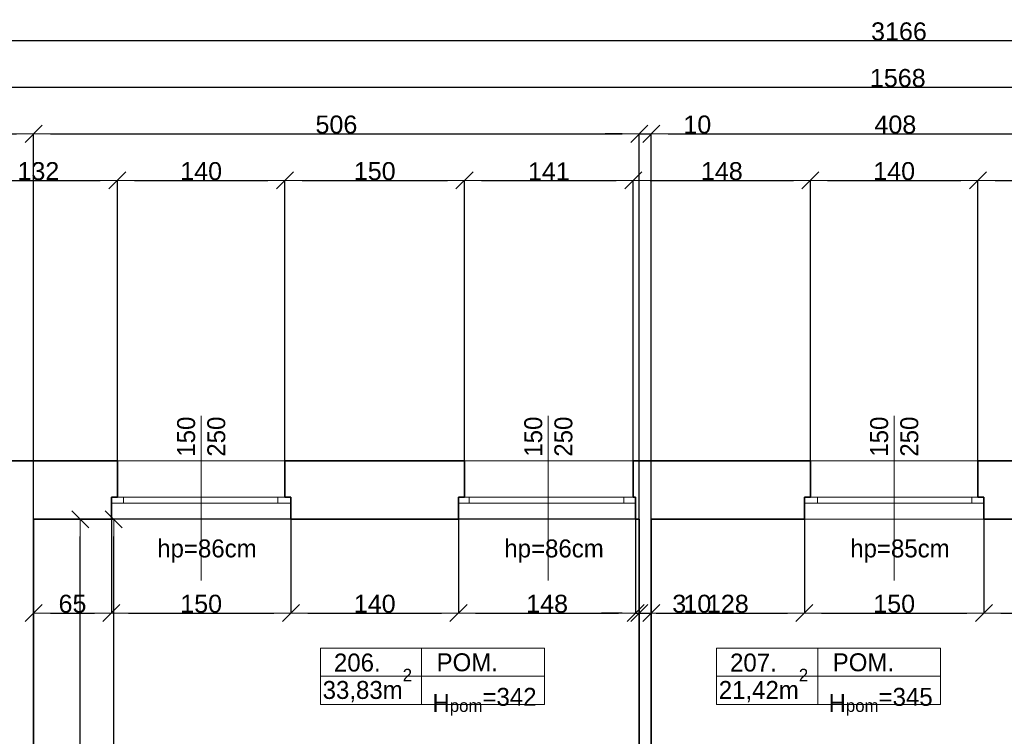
# Model space of a CAD drawing. Header units: metres. Extents: x 7506757 to 756746378, y 5735207 to 582114514.
# Tile 190 of 256: x 7535107 to 7543334, y 5904683 to 5910670. Entities that reach past the tile are written whole.
import ezdxf

# ---------------------------------------------------------------- set-up
doc = ezdxf.new("R2010")
doc.units = ezdxf.units.M
doc.header["$MEASUREMENT"] = 0
doc.header["$PDMODE"] = 2
doc.layers.get('0').update_dxf_attribs({"color": 250, "linetype": 'CONTINUOUS', "lineweight": 100, "plot": 0})
doc.layers.get('Defpoints').update_dxf_attribs({"linetype": 'CONTINUOUS'})
for name, color, linetype, lineweight in [('2D - Ogolne46', 7, 'CONTINUOUS', 18), ('M_OCIANA6', 5, 'CONTINUOUS', 35), ('M_OPISY141', 7, 'CONTINUOUS', 0), ('m_umeblowanie1', 7, 'CONTINUOUS', 13), ('opis1', 7, 'CONTINUOUS', 13)]:
    doc.layers.add(name, color=color, linetype=linetype, lineweight=lineweight)
doc.layers.add('PWYMIAR', color=7, linetype='CONTINUOUS')
doc.styles.add('GENERATED_STYLE_1', font='arial.ttf')
doc.styles.add('GENERATED_STYLE_2', font='txt')
doc.dimstyles.new('GENERATED_STYLE__2', dxfattribs={"dimtxt": 150, "dimasz": 142.5, "dimexe": 0.18, "dimexo": 0, "dimgap": 0.09, "dimtad": 1, "dimtih": 1, "dimtoh": 1, "dimdec": 0, "dimlfac": 0.1, "dimzin": 0, "dimdsep": 46, "dimtxsty": 'GENERATED_STYLE_1', "dimblk": 'ARROWHEAD_6', "dimblk1": 'ARROWHEAD_6', "dimblk2": 'ARROWHEAD_6', "dimcen": 0.09, "dimclrd": 251, "dimclre": 251, "dimclrt": 7, "dimazin": 0, "dimtfac": 1, "dimtdec": 4, "dimtmove": 0, "dimatfit": 3, "dimfxl": 0, "dimtolj": 1, "dimtzin": 0, "dimarcsym": 0})
doc.dimstyles.new('GENERATED_STYLE__3', dxfattribs={"dimtxt": 150, "dimasz": 142.5, "dimexe": 0.18, "dimexo": 0, "dimgap": 0.09, "dimtad": 1, "dimdec": 0, "dimlfac": 0.1, "dimzin": 0, "dimdsep": 46, "dimtxsty": 'GENERATED_STYLE_1', "dimblk": 'ARROWHEAD_6', "dimblk1": 'ARROWHEAD_6', "dimblk2": 'ARROWHEAD_6', "dimcen": 0.09, "dimclrd": 251, "dimclre": 251, "dimclrt": 7, "dimazin": 0, "dimtfac": 1, "dimtdec": 4, "dimtmove": 2, "dimatfit": 3, "dimfxl": 0, "dimtolj": 1, "dimtzin": 0, "dimarcsym": 0})

# ---------------------------------------------------------------- blocks, each defined once
blk = doc.blocks.new('ARROWHEAD_6')
at = {"color": 0, "linetype": 'Continuous', "lineweight": 0}
for p, q in [((0, 0), (-1, 0)), ((-0.5, -0.5), (0.5, 0.5))]:
    blk.add_line(p, q, dxfattribs=at)
blk = doc.blocks.new('*D5154')
at = {"layer": 'Defpoints', "color": 0, "linetype": 'Continuous', "transparency": 16777216}
for p in [(7535613.7, 5906495.6), (7540283.4, 5906495.6), (7538683.4, 5901245.6)]:
    blk.add_point(p, dxfattribs=at)
at = {"layer": 'PWYMIAR', "color": 251, "linetype": 'Continuous', "lineweight": -2, "transparency": 16777216}
for p, q in [((7540283.4, 5906495.6), (7535613.5, 5906495.6)), ((7535613.7, 5901388.1), (7535613.7, 5906353.1)), ((7538683.4, 5901245.6), (7535613.5, 5901245.6))]:
    blk.add_line(p, q, dxfattribs=at)
at = {"layer": 'PWYMIAR', "color": 251, "linetype": 'Continuous', "lineweight": -2, "transparency": 16777216, "xscale": 142.5, "yscale": 142.5, "zscale": 142.5}
for p, rotation in [((7535613.7, 5906495.6), 90), ((7535613.7, 5901245.6), 270)]:
    blk.add_blockref('ARROWHEAD_6', p, dxfattribs=dict(at, rotation=rotation))
at = {"layer": 'PWYMIAR', "color": 7, "linetype": 'Continuous', "lineweight": 13, "transparency": 16777216, "insert": (7535537, 5903870.6), "char_height": 150, "attachment_point": 5, "rotation": 90, "style": 'GENERATED_STYLE_1'}
blk.add_mtext('\\A1;525', dxfattribs=at)
blk = doc.blocks.new('*D5155')
at = {"layer": 'Defpoints', "color": 0, "linetype": 'Continuous', "transparency": 16777216}
for p in [(7535223.4, 5906495.6), (7535892.5, 5906495.6), (7535223.4, 5899145.6)]:
    blk.add_point(p, dxfattribs=at)
at = {"layer": 'PWYMIAR', "color": 251, "linetype": 'Continuous', "lineweight": -2, "transparency": 16777216}
for p, q in [((7535223.4, 5906495.6), (7535892.7, 5906495.6)), ((7535892.5, 5899288.1), (7535892.5, 5906353.1)), ((7535223.4, 5899145.6), (7535892.7, 5899145.6))]:
    blk.add_line(p, q, dxfattribs=at)
at = {"layer": 'PWYMIAR', "color": 251, "linetype": 'Continuous', "lineweight": -2, "transparency": 16777216, "xscale": 142.5, "yscale": 142.5, "zscale": 142.5}
for p, rotation in [((7535892.5, 5906495.6), 90), ((7535892.5, 5899145.6), 270)]:
    blk.add_blockref('ARROWHEAD_6', p, dxfattribs=dict(at, rotation=rotation))
at = {"layer": 'PWYMIAR', "color": 7, "linetype": 'Continuous', "lineweight": 13, "transparency": 16777216, "insert": (7535815.7, 5902820.6), "char_height": 150, "attachment_point": 5, "rotation": 90, "style": 'GENERATED_STYLE_1'}
blk.add_mtext('\\A1;735', dxfattribs=at)
blk = doc.blocks.new('*D5156')
at = {"layer": 'Defpoints', "color": 0, "linetype": 'Continuous', "transparency": 16777216}
for p in [(7535223.4, 5906495.6), (7535873.4, 5906495.6), (7535873.4, 5905712.9)]:
    blk.add_point(p, dxfattribs=at)
at = {"layer": 'PWYMIAR', "color": 251, "linetype": 'Continuous', "lineweight": -2, "transparency": 16777216}
for p, q in [((7535223.4, 5906495.6), (7535223.4, 5905712.8)), ((7535873.4, 5906495.6), (7535873.4, 5905712.8)), ((7535365.9, 5905712.9), (7535730.9, 5905712.9))]:
    blk.add_line(p, q, dxfattribs=at)
at = {"layer": 'PWYMIAR', "color": 251, "linetype": 'Continuous', "lineweight": -2, "transparency": 16777216, "xscale": 142.5, "yscale": 142.5, "zscale": 142.5, "rotation": 180}
blk.add_blockref('ARROWHEAD_6', (7535223.4, 5905712.9), dxfattribs=at)
at = {"layer": 'PWYMIAR', "color": 251, "linetype": 'Continuous', "lineweight": -2, "transparency": 16777216, "xscale": 142.5, "yscale": 142.5, "zscale": 142.5}
blk.add_blockref('ARROWHEAD_6', (7535873.4, 5905712.9), dxfattribs=at)
at = {"layer": 'PWYMIAR', "color": 7, "linetype": 'Continuous', "lineweight": 13, "transparency": 16777216, "insert": (7535548.4, 5905789.6), "char_height": 150, "attachment_point": 5, "style": 'GENERATED_STYLE_1'}
blk.add_mtext('\\A1;65', dxfattribs=at)
blk = doc.blocks.new('*D5157')
at = {"layer": 'Defpoints', "color": 0, "linetype": 'Continuous', "transparency": 16777216}
for p in [(7535873.4, 5906495.6), (7537373.4, 5906495.6), (7537373.4, 5905712.9)]:
    blk.add_point(p, dxfattribs=at)
at = {"layer": 'PWYMIAR', "color": 251, "linetype": 'Continuous', "lineweight": -2, "transparency": 16777216}
for p, q in [((7535873.4, 5906495.6), (7535873.4, 5905712.8)), ((7537373.4, 5906495.6), (7537373.4, 5905712.8)), ((7536015.9, 5905712.9), (7537230.9, 5905712.9))]:
    blk.add_line(p, q, dxfattribs=at)
at = {"layer": 'PWYMIAR', "color": 251, "linetype": 'Continuous', "lineweight": -2, "transparency": 16777216, "xscale": 142.5, "yscale": 142.5, "zscale": 142.5, "rotation": 180}
blk.add_blockref('ARROWHEAD_6', (7535873.4, 5905712.9), dxfattribs=at)
at = {"layer": 'PWYMIAR', "color": 251, "linetype": 'Continuous', "lineweight": -2, "transparency": 16777216, "xscale": 142.5, "yscale": 142.5, "zscale": 142.5}
blk.add_blockref('ARROWHEAD_6', (7537373.4, 5905712.9), dxfattribs=at)
at = {"layer": 'PWYMIAR', "color": 7, "linetype": 'Continuous', "lineweight": 13, "transparency": 16777216, "insert": (7536623.4, 5905789.6), "char_height": 150, "attachment_point": 5, "style": 'GENERATED_STYLE_1'}
blk.add_mtext('\\A1;150', dxfattribs=at)
blk = doc.blocks.new('*D5158')
at = {"layer": 'Defpoints', "color": 0, "linetype": 'Continuous', "transparency": 16777216}
for p in [(7537373.4, 5906495.6), (7538773.4, 5906495.6), (7538773.4, 5905712.9)]:
    blk.add_point(p, dxfattribs=at)
at = {"layer": 'PWYMIAR', "color": 251, "linetype": 'Continuous', "lineweight": -2, "transparency": 16777216}
for p, q in [((7537373.4, 5906495.6), (7537373.4, 5905712.8)), ((7538773.4, 5906495.6), (7538773.4, 5905712.8)), ((7537515.9, 5905712.9), (7538630.9, 5905712.9))]:
    blk.add_line(p, q, dxfattribs=at)
at = {"layer": 'PWYMIAR', "color": 251, "linetype": 'Continuous', "lineweight": -2, "transparency": 16777216, "xscale": 142.5, "yscale": 142.5, "zscale": 142.5, "rotation": 180}
blk.add_blockref('ARROWHEAD_6', (7537373.4, 5905712.9), dxfattribs=at)
at = {"layer": 'PWYMIAR', "color": 251, "linetype": 'Continuous', "lineweight": -2, "transparency": 16777216, "xscale": 142.5, "yscale": 142.5, "zscale": 142.5}
blk.add_blockref('ARROWHEAD_6', (7538773.4, 5905712.9), dxfattribs=at)
at = {"layer": 'PWYMIAR', "color": 7, "linetype": 'Continuous', "lineweight": 13, "transparency": 16777216, "insert": (7538073.4, 5905789.6), "char_height": 150, "attachment_point": 5, "style": 'GENERATED_STYLE_1'}
blk.add_mtext('\\A1;140', dxfattribs=at)
blk = doc.blocks.new('*D5159')
at = {"layer": 'Defpoints', "color": 0, "linetype": 'Continuous', "transparency": 16777216}
for p in [(7538773.4, 5906495.6), (7540253.4, 5906495.6), (7540253.4, 5905712.9)]:
    blk.add_point(p, dxfattribs=at)
at = {"layer": 'PWYMIAR', "color": 251, "linetype": 'Continuous', "lineweight": -2, "transparency": 16777216}
for p, q in [((7538773.4, 5906495.6), (7538773.4, 5905712.8)), ((7540253.4, 5906495.6), (7540253.4, 5905712.8)), ((7538915.9, 5905712.9), (7540110.9, 5905712.9))]:
    blk.add_line(p, q, dxfattribs=at)
at = {"layer": 'PWYMIAR', "color": 251, "linetype": 'Continuous', "lineweight": -2, "transparency": 16777216, "xscale": 142.5, "yscale": 142.5, "zscale": 142.5, "rotation": 180}
blk.add_blockref('ARROWHEAD_6', (7538773.4, 5905712.9), dxfattribs=at)
at = {"layer": 'PWYMIAR', "color": 251, "linetype": 'Continuous', "lineweight": -2, "transparency": 16777216, "xscale": 142.5, "yscale": 142.5, "zscale": 142.5}
blk.add_blockref('ARROWHEAD_6', (7540253.4, 5905712.9), dxfattribs=at)
at = {"layer": 'PWYMIAR', "color": 7, "linetype": 'Continuous', "lineweight": 13, "transparency": 16777216, "insert": (7539513.4, 5905789.6), "char_height": 150, "attachment_point": 5, "style": 'GENERATED_STYLE_1'}
blk.add_mtext('\\A1;148', dxfattribs=at)
blk = doc.blocks.new('*D5160')
at = {"layer": 'Defpoints', "color": 0, "linetype": 'Continuous', "transparency": 16777216}
for p in [(7540253.4, 5906495.6), (7540283.4, 5906495.6), (7540283.4, 5905712.9)]:
    blk.add_point(p, dxfattribs=at)
at = {"layer": 'PWYMIAR', "color": 251, "linetype": 'Continuous', "lineweight": -2, "transparency": 16777216}
for p, q in [((7540253.4, 5906495.6), (7540253.4, 5905712.8)), ((7540283.4, 5906495.6), (7540283.4, 5905712.8)), ((7540110.9, 5905712.9), (7539968.4, 5905712.9)), ((7540253.4, 5905712.9), (7540283.4, 5905712.9)), ((7540425.9, 5905712.9), (7540666.8, 5905712.9))]:
    blk.add_line(p, q, dxfattribs=at)
at = {"layer": 'PWYMIAR', "color": 251, "linetype": 'Continuous', "lineweight": -2, "transparency": 16777216, "xscale": 142.5, "yscale": 142.5, "zscale": 142.5}
blk.add_blockref('ARROWHEAD_6', (7540253.4, 5905712.9), dxfattribs=at)
at = {"layer": 'PWYMIAR', "color": 251, "linetype": 'Continuous', "lineweight": -2, "transparency": 16777216, "xscale": 142.5, "yscale": 142.5, "zscale": 142.5, "rotation": 180}
blk.add_blockref('ARROWHEAD_6', (7540283.4, 5905712.9), dxfattribs=at)
at = {"layer": 'PWYMIAR', "color": 7, "linetype": 'Continuous', "lineweight": 13, "transparency": 16777216, "insert": (7540617.6, 5905789.7), "char_height": 150, "attachment_point": 5, "style": 'GENERATED_STYLE_1'}
blk.add_mtext('\\A1;3', dxfattribs=at)
blk = doc.blocks.new('*D5161')
at = {"layer": 'Defpoints', "color": 0, "linetype": 'Continuous', "transparency": 16777216}
for p in [(7540283.4, 5906495.6), (7540383.4, 5906495.6), (7540383.4, 5905712.9)]:
    blk.add_point(p, dxfattribs=at)
at = {"layer": 'PWYMIAR', "color": 251, "linetype": 'Continuous', "lineweight": -2, "transparency": 16777216}
for p, q in [((7540283.4, 5906495.6), (7540283.4, 5905712.8)), ((7540383.4, 5906495.6), (7540383.4, 5905712.8)), ((7540140.9, 5905712.9), (7539998.4, 5905712.9)), ((7540283.4, 5905712.9), (7540383.4, 5905712.9)), ((7540525.9, 5905712.9), (7540868.8, 5905712.9))]:
    blk.add_line(p, q, dxfattribs=at)
at = {"layer": 'PWYMIAR', "color": 251, "linetype": 'Continuous', "lineweight": -2, "transparency": 16777216, "xscale": 142.5, "yscale": 142.5, "zscale": 142.5}
blk.add_blockref('ARROWHEAD_6', (7540283.4, 5905712.9), dxfattribs=at)
at = {"layer": 'PWYMIAR', "color": 251, "linetype": 'Continuous', "lineweight": -2, "transparency": 16777216, "xscale": 142.5, "yscale": 142.5, "zscale": 142.5, "rotation": 180}
blk.add_blockref('ARROWHEAD_6', (7540383.4, 5905712.9), dxfattribs=at)
at = {"layer": 'PWYMIAR', "color": 7, "linetype": 'Continuous', "lineweight": 13, "transparency": 16777216, "insert": (7540768.6, 5905789.6), "char_height": 150, "attachment_point": 5, "style": 'GENERATED_STYLE_1'}
blk.add_mtext('\\A1;10', dxfattribs=at)
blk = doc.blocks.new('*D5162')
at = {"layer": 'Defpoints', "color": 0, "linetype": 'Continuous', "transparency": 16777216}
for p in [(7540383.4, 5906495.6), (7541663.4, 5906495.6), (7541663.4, 5905712.9)]:
    blk.add_point(p, dxfattribs=at)
at = {"layer": 'PWYMIAR', "color": 251, "linetype": 'Continuous', "lineweight": -2, "transparency": 16777216}
for p, q in [((7540383.4, 5906495.6), (7540383.4, 5905712.8)), ((7541663.4, 5906495.6), (7541663.4, 5905712.8)), ((7540525.9, 5905712.9), (7541520.9, 5905712.9))]:
    blk.add_line(p, q, dxfattribs=at)
at = {"layer": 'PWYMIAR', "color": 251, "linetype": 'Continuous', "lineweight": -2, "transparency": 16777216, "xscale": 142.5, "yscale": 142.5, "zscale": 142.5, "rotation": 180}
blk.add_blockref('ARROWHEAD_6', (7540383.4, 5905712.9), dxfattribs=at)
at = {"layer": 'PWYMIAR', "color": 251, "linetype": 'Continuous', "lineweight": -2, "transparency": 16777216, "xscale": 142.5, "yscale": 142.5, "zscale": 142.5}
blk.add_blockref('ARROWHEAD_6', (7541663.4, 5905712.9), dxfattribs=at)
at = {"layer": 'PWYMIAR', "color": 7, "linetype": 'Continuous', "lineweight": 13, "transparency": 16777216, "insert": (7541023.4, 5905789.6), "char_height": 150, "attachment_point": 5, "style": 'GENERATED_STYLE_1'}
blk.add_mtext('\\A1;128', dxfattribs=at)
blk = doc.blocks.new('*D5163')
at = {"layer": 'Defpoints', "color": 0, "linetype": 'Continuous', "transparency": 16777216}
for p in [(7541663.4, 5906495.6), (7543163.4, 5906495.6), (7543163.4, 5905712.9)]:
    blk.add_point(p, dxfattribs=at)
at = {"layer": 'PWYMIAR', "color": 251, "linetype": 'Continuous', "lineweight": -2, "transparency": 16777216}
for p, q in [((7541663.4, 5906495.6), (7541663.4, 5905712.8)), ((7543163.4, 5906495.6), (7543163.4, 5905712.8)), ((7541805.9, 5905712.9), (7543020.9, 5905712.9))]:
    blk.add_line(p, q, dxfattribs=at)
at = {"layer": 'PWYMIAR', "color": 251, "linetype": 'Continuous', "lineweight": -2, "transparency": 16777216, "xscale": 142.5, "yscale": 142.5, "zscale": 142.5, "rotation": 180}
blk.add_blockref('ARROWHEAD_6', (7541663.4, 5905712.9), dxfattribs=at)
at = {"layer": 'PWYMIAR', "color": 251, "linetype": 'Continuous', "lineweight": -2, "transparency": 16777216, "xscale": 142.5, "yscale": 142.5, "zscale": 142.5}
blk.add_blockref('ARROWHEAD_6', (7543163.4, 5905712.9), dxfattribs=at)
at = {"layer": 'PWYMIAR', "color": 7, "linetype": 'Continuous', "lineweight": 13, "transparency": 16777216, "insert": (7542413.4, 5905789.6), "char_height": 150, "attachment_point": 5, "style": 'GENERATED_STYLE_1'}
blk.add_mtext('\\A1;150', dxfattribs=at)
blk = doc.blocks.new('*D5164')
at = {"layer": 'Defpoints', "color": 0, "linetype": 'Continuous', "transparency": 16777216}
for p in [(7543163.4, 5906495.6), (7544463.4, 5906495.6), (7544463.4, 5905712.9)]:
    blk.add_point(p, dxfattribs=at)
at = {"layer": 'PWYMIAR', "color": 251, "linetype": 'Continuous', "lineweight": -2, "transparency": 16777216}
for p, q in [((7543163.4, 5906495.6), (7543163.4, 5905712.8)), ((7544463.4, 5906495.6), (7544463.4, 5905712.8)), ((7543305.9, 5905712.9), (7544320.9, 5905712.9))]:
    blk.add_line(p, q, dxfattribs=at)
at = {"layer": 'PWYMIAR', "color": 251, "linetype": 'Continuous', "lineweight": -2, "transparency": 16777216, "xscale": 142.5, "yscale": 142.5, "zscale": 142.5, "rotation": 180}
blk.add_blockref('ARROWHEAD_6', (7543163.4, 5905712.9), dxfattribs=at)
at = {"layer": 'PWYMIAR', "color": 251, "linetype": 'Continuous', "lineweight": -2, "transparency": 16777216, "xscale": 142.5, "yscale": 142.5, "zscale": 142.5}
blk.add_blockref('ARROWHEAD_6', (7544463.4, 5905712.9), dxfattribs=at)
at = {"layer": 'PWYMIAR', "color": 7, "linetype": 'Continuous', "lineweight": 13, "transparency": 16777216, "insert": (7543813.4, 5905789.7), "char_height": 150, "attachment_point": 5, "style": 'GENERATED_STYLE_1'}
blk.add_mtext('\\A1;130', dxfattribs=at)
blk = doc.blocks.new('*D5310')
at = {"layer": 'Defpoints', "color": 0, "linetype": 'Continuous', "transparency": 16777216}
for p in [(7535923.4, 5909327), (7534603.4, 5906985.6), (7535923.4, 5906985.6)]:
    blk.add_point(p, dxfattribs=at)
at = {"layer": 'PWYMIAR', "color": 251, "linetype": 'Continuous', "lineweight": -2, "transparency": 16777216}
for p, q in [((7534603.4, 5906985.6), (7534603.4, 5909327.2)), ((7534745.9, 5909327), (7535780.9, 5909327)), ((7535923.4, 5906985.6), (7535923.4, 5909327.2))]:
    blk.add_line(p, q, dxfattribs=at)
at = {"layer": 'PWYMIAR', "color": 251, "linetype": 'Continuous', "lineweight": -2, "transparency": 16777216, "xscale": 142.5, "yscale": 142.5, "zscale": 142.5, "rotation": 180}
blk.add_blockref('ARROWHEAD_6', (7534603.4, 5909327), dxfattribs=at)
at = {"layer": 'PWYMIAR', "color": 251, "linetype": 'Continuous', "lineweight": -2, "transparency": 16777216, "xscale": 142.5, "yscale": 142.5, "zscale": 142.5}
blk.add_blockref('ARROWHEAD_6', (7535923.4, 5909327), dxfattribs=at)
at = {"layer": 'PWYMIAR', "color": 7, "linetype": 'Continuous', "lineweight": 13, "transparency": 16777216, "insert": (7535263.4, 5909403.7), "char_height": 150, "attachment_point": 5, "style": 'GENERATED_STYLE_1'}
blk.add_mtext('\\A1;132', dxfattribs=at)
blk = doc.blocks.new('*D5311')
at = {"layer": 'Defpoints', "color": 0, "linetype": 'Continuous', "transparency": 16777216}
for p in [(7537323.4, 5909327), (7535923.4, 5906985.6), (7537323.4, 5906985.6)]:
    blk.add_point(p, dxfattribs=at)
at = {"layer": 'PWYMIAR', "color": 251, "linetype": 'Continuous', "lineweight": -2, "transparency": 16777216}
for p, q in [((7535923.4, 5906985.6), (7535923.4, 5909327.2)), ((7536065.9, 5909327), (7537180.9, 5909327)), ((7537323.4, 5906985.6), (7537323.4, 5909327.2))]:
    blk.add_line(p, q, dxfattribs=at)
at = {"layer": 'PWYMIAR', "color": 251, "linetype": 'Continuous', "lineweight": -2, "transparency": 16777216, "xscale": 142.5, "yscale": 142.5, "zscale": 142.5, "rotation": 180}
blk.add_blockref('ARROWHEAD_6', (7535923.4, 5909327), dxfattribs=at)
at = {"layer": 'PWYMIAR', "color": 251, "linetype": 'Continuous', "lineweight": -2, "transparency": 16777216, "xscale": 142.5, "yscale": 142.5, "zscale": 142.5}
blk.add_blockref('ARROWHEAD_6', (7537323.4, 5909327), dxfattribs=at)
at = {"layer": 'PWYMIAR', "color": 7, "linetype": 'Continuous', "lineweight": 13, "transparency": 16777216, "insert": (7536623.4, 5909403.7), "char_height": 150, "attachment_point": 5, "style": 'GENERATED_STYLE_1'}
blk.add_mtext('\\A1;140', dxfattribs=at)
blk = doc.blocks.new('*D5312')
at = {"layer": 'Defpoints', "color": 0, "linetype": 'Continuous', "transparency": 16777216}
for p in [(7538823.4, 5909327), (7537323.4, 5906985.6), (7538823.4, 5906985.6)]:
    blk.add_point(p, dxfattribs=at)
at = {"layer": 'PWYMIAR', "color": 251, "linetype": 'Continuous', "lineweight": -2, "transparency": 16777216}
for p, q in [((7537323.4, 5906985.6), (7537323.4, 5909327.2)), ((7537465.9, 5909327), (7538680.9, 5909327)), ((7538823.4, 5906985.6), (7538823.4, 5909327.2))]:
    blk.add_line(p, q, dxfattribs=at)
at = {"layer": 'PWYMIAR', "color": 251, "linetype": 'Continuous', "lineweight": -2, "transparency": 16777216, "xscale": 142.5, "yscale": 142.5, "zscale": 142.5, "rotation": 180}
blk.add_blockref('ARROWHEAD_6', (7537323.4, 5909327), dxfattribs=at)
at = {"layer": 'PWYMIAR', "color": 251, "linetype": 'Continuous', "lineweight": -2, "transparency": 16777216, "xscale": 142.5, "yscale": 142.5, "zscale": 142.5}
blk.add_blockref('ARROWHEAD_6', (7538823.4, 5909327), dxfattribs=at)
at = {"layer": 'PWYMIAR', "color": 7, "linetype": 'Continuous', "lineweight": 13, "transparency": 16777216, "insert": (7538073.4, 5909403.7), "char_height": 150, "attachment_point": 5, "style": 'GENERATED_STYLE_1'}
blk.add_mtext('\\A1;150', dxfattribs=at)
blk = doc.blocks.new('*D5313')
at = {"layer": 'Defpoints', "color": 0, "linetype": 'Continuous', "transparency": 16777216}
for p in [(7540233.4, 5909327), (7538823.4, 5906985.6), (7540233.4, 5906985.6)]:
    blk.add_point(p, dxfattribs=at)
at = {"layer": 'PWYMIAR', "color": 251, "linetype": 'Continuous', "lineweight": -2, "transparency": 16777216}
for p, q in [((7538823.4, 5906985.6), (7538823.4, 5909327.2)), ((7538965.9, 5909327), (7540090.9, 5909327)), ((7540233.4, 5906985.6), (7540233.4, 5909327.2))]:
    blk.add_line(p, q, dxfattribs=at)
at = {"layer": 'PWYMIAR', "color": 251, "linetype": 'Continuous', "lineweight": -2, "transparency": 16777216, "xscale": 142.5, "yscale": 142.5, "zscale": 142.5, "rotation": 180}
blk.add_blockref('ARROWHEAD_6', (7538823.4, 5909327), dxfattribs=at)
at = {"layer": 'PWYMIAR', "color": 251, "linetype": 'Continuous', "lineweight": -2, "transparency": 16777216, "xscale": 142.5, "yscale": 142.5, "zscale": 142.5}
blk.add_blockref('ARROWHEAD_6', (7540233.4, 5909327), dxfattribs=at)
at = {"layer": 'PWYMIAR', "color": 7, "linetype": 'Continuous', "lineweight": 13, "transparency": 16777216, "insert": (7539528.4, 5909402.4), "char_height": 150, "attachment_point": 5, "style": 'GENERATED_STYLE_1'}
blk.add_mtext('\\A1;141', dxfattribs=at)
blk = doc.blocks.new('*D5314')
at = {"layer": 'Defpoints', "color": 0, "linetype": 'Continuous', "transparency": 16777216}
for p in [(7541713.4, 5909327), (7540233.4, 5906985.6), (7541713.4, 5906985.6)]:
    blk.add_point(p, dxfattribs=at)
at = {"layer": 'PWYMIAR', "color": 251, "linetype": 'Continuous', "lineweight": -2, "transparency": 16777216}
for p, q in [((7540233.4, 5906985.6), (7540233.4, 5909327.2)), ((7540375.9, 5909327), (7541570.9, 5909327)), ((7541713.4, 5906985.6), (7541713.4, 5909327.2))]:
    blk.add_line(p, q, dxfattribs=at)
at = {"layer": 'PWYMIAR', "color": 251, "linetype": 'Continuous', "lineweight": -2, "transparency": 16777216, "xscale": 142.5, "yscale": 142.5, "zscale": 142.5, "rotation": 180}
blk.add_blockref('ARROWHEAD_6', (7540233.4, 5909327), dxfattribs=at)
at = {"layer": 'PWYMIAR', "color": 251, "linetype": 'Continuous', "lineweight": -2, "transparency": 16777216, "xscale": 142.5, "yscale": 142.5, "zscale": 142.5}
blk.add_blockref('ARROWHEAD_6', (7541713.4, 5909327), dxfattribs=at)
at = {"layer": 'PWYMIAR', "color": 7, "linetype": 'Continuous', "lineweight": 13, "transparency": 16777216, "insert": (7540973.4, 5909403.7), "char_height": 150, "attachment_point": 5, "style": 'GENERATED_STYLE_1'}
blk.add_mtext('\\A1;148', dxfattribs=at)
blk = doc.blocks.new('*D5315')
at = {"layer": 'Defpoints', "color": 0, "linetype": 'Continuous', "transparency": 16777216}
for p in [(7543113.4, 5909327), (7541713.4, 5906985.6), (7543113.4, 5906985.6)]:
    blk.add_point(p, dxfattribs=at)
at = {"layer": 'PWYMIAR', "color": 251, "linetype": 'Continuous', "lineweight": -2, "transparency": 16777216}
for p, q in [((7541713.4, 5906985.6), (7541713.4, 5909327.2)), ((7541855.9, 5909327), (7542970.9, 5909327)), ((7543113.4, 5906985.6), (7543113.4, 5909327.2))]:
    blk.add_line(p, q, dxfattribs=at)
at = {"layer": 'PWYMIAR', "color": 251, "linetype": 'Continuous', "lineweight": -2, "transparency": 16777216, "xscale": 142.5, "yscale": 142.5, "zscale": 142.5, "rotation": 180}
blk.add_blockref('ARROWHEAD_6', (7541713.4, 5909327), dxfattribs=at)
at = {"layer": 'PWYMIAR', "color": 251, "linetype": 'Continuous', "lineweight": -2, "transparency": 16777216, "xscale": 142.5, "yscale": 142.5, "zscale": 142.5}
blk.add_blockref('ARROWHEAD_6', (7543113.4, 5909327), dxfattribs=at)
at = {"layer": 'PWYMIAR', "color": 7, "linetype": 'Continuous', "lineweight": 13, "transparency": 16777216, "insert": (7542413.4, 5909403.7), "char_height": 150, "attachment_point": 5, "style": 'GENERATED_STYLE_1'}
blk.add_mtext('\\A1;140', dxfattribs=at)
blk = doc.blocks.new('*D5316')
at = {"layer": 'Defpoints', "color": 0, "linetype": 'Continuous', "transparency": 16777216}
for p in [(7544583.4, 5909327), (7543113.4, 5906985.6), (7544583.4, 5906985.6)]:
    blk.add_point(p, dxfattribs=at)
at = {"layer": 'PWYMIAR', "color": 251, "linetype": 'Continuous', "lineweight": -2, "transparency": 16777216}
for p, q in [((7543113.4, 5906985.6), (7543113.4, 5909327.2)), ((7543255.9, 5909327), (7544440.9, 5909327)), ((7544583.4, 5906985.6), (7544583.4, 5909327.2))]:
    blk.add_line(p, q, dxfattribs=at)
at = {"layer": 'PWYMIAR', "color": 251, "linetype": 'Continuous', "lineweight": -2, "transparency": 16777216, "xscale": 142.5, "yscale": 142.5, "zscale": 142.5, "rotation": 180}
blk.add_blockref('ARROWHEAD_6', (7543113.4, 5909327), dxfattribs=at)
at = {"layer": 'PWYMIAR', "color": 251, "linetype": 'Continuous', "lineweight": -2, "transparency": 16777216, "xscale": 142.5, "yscale": 142.5, "zscale": 142.5}
blk.add_blockref('ARROWHEAD_6', (7544583.4, 5909327), dxfattribs=at)
at = {"layer": 'PWYMIAR', "color": 7, "linetype": 'Continuous', "lineweight": 13, "transparency": 16777216, "insert": (7543848.4, 5909402.4), "char_height": 150, "attachment_point": 5, "style": 'GENERATED_STYLE_1'}
blk.add_mtext('\\A1;147', dxfattribs=at)
blk = doc.blocks.new('*D5329')
at = {"layer": 'Defpoints', "color": 0, "linetype": 'Continuous', "transparency": 16777216}
for p in [(7535223.4, 5909716.2), (7535223.4, 5906495.6), (7534603.4, 5905635.6)]:
    blk.add_point(p, dxfattribs=at)
at = {"layer": 'PWYMIAR', "color": 251, "linetype": 'Continuous', "lineweight": -2, "transparency": 16777216}
for p, q in [((7534603.4, 5905635.6), (7534603.4, 5909716.3)), ((7534745.9, 5909716.2), (7535080.9, 5909716.2)), ((7535223.4, 5906495.6), (7535223.4, 5909716.3))]:
    blk.add_line(p, q, dxfattribs=at)
at = {"layer": 'PWYMIAR', "color": 251, "linetype": 'Continuous', "lineweight": -2, "transparency": 16777216, "xscale": 142.5, "yscale": 142.5, "zscale": 142.5, "rotation": 180}
blk.add_blockref('ARROWHEAD_6', (7534603.4, 5909716.2), dxfattribs=at)
at = {"layer": 'PWYMIAR', "color": 251, "linetype": 'Continuous', "lineweight": -2, "transparency": 16777216, "xscale": 142.5, "yscale": 142.5, "zscale": 142.5}
blk.add_blockref('ARROWHEAD_6', (7535223.4, 5909716.2), dxfattribs=at)
at = {"layer": 'PWYMIAR', "color": 7, "linetype": 'Continuous', "lineweight": 13, "transparency": 16777216, "insert": (7534913.4, 5909792.8), "char_height": 150, "attachment_point": 5, "style": 'GENERATED_STYLE_1'}
blk.add_mtext('\\A1;62', dxfattribs=at)
blk = doc.blocks.new('*D5330')
at = {"layer": 'Defpoints', "color": 0, "linetype": 'Continuous', "transparency": 16777216}
for p in [(7540283.4, 5909716.2), (7535223.4, 5906495.6), (7540283.4, 5906495.6)]:
    blk.add_point(p, dxfattribs=at)
at = {"layer": 'PWYMIAR', "color": 251, "linetype": 'Continuous', "lineweight": -2, "transparency": 16777216}
for p, q in [((7535223.4, 5906495.6), (7535223.4, 5909716.3)), ((7535365.9, 5909716.2), (7540140.9, 5909716.2)), ((7540283.4, 5906495.6), (7540283.4, 5909716.3))]:
    blk.add_line(p, q, dxfattribs=at)
at = {"layer": 'PWYMIAR', "color": 251, "linetype": 'Continuous', "lineweight": -2, "transparency": 16777216, "xscale": 142.5, "yscale": 142.5, "zscale": 142.5, "rotation": 180}
blk.add_blockref('ARROWHEAD_6', (7535223.4, 5909716.2), dxfattribs=at)
at = {"layer": 'PWYMIAR', "color": 251, "linetype": 'Continuous', "lineweight": -2, "transparency": 16777216, "xscale": 142.5, "yscale": 142.5, "zscale": 142.5}
blk.add_blockref('ARROWHEAD_6', (7540283.4, 5909716.2), dxfattribs=at)
at = {"layer": 'PWYMIAR', "color": 7, "linetype": 'Continuous', "lineweight": 13, "transparency": 16777216, "insert": (7537753.4, 5909792.8), "char_height": 150, "attachment_point": 5, "style": 'GENERATED_STYLE_1'}
blk.add_mtext('\\A1;506', dxfattribs=at)
blk = doc.blocks.new('*D5331')
at = {"layer": 'Defpoints', "color": 0, "linetype": 'Continuous', "transparency": 16777216}
for p in [(7540383.4, 5909716.2), (7540283.4, 5906495.6), (7540383.4, 5906495.6)]:
    blk.add_point(p, dxfattribs=at)
at = {"layer": 'PWYMIAR', "color": 251, "linetype": 'Continuous', "lineweight": -2, "transparency": 16777216}
for p, q in [((7540140.9, 5909716.2), (7539998.4, 5909716.2)), ((7540283.4, 5906495.6), (7540283.4, 5909716.3)), ((7540283.4, 5909716.2), (7540383.4, 5909716.2)), ((7540383.4, 5906495.6), (7540383.4, 5909716.3)), ((7540525.9, 5909716.2), (7540868.8, 5909716.2))]:
    blk.add_line(p, q, dxfattribs=at)
at = {"layer": 'PWYMIAR', "color": 251, "linetype": 'Continuous', "lineweight": -2, "transparency": 16777216, "xscale": 142.5, "yscale": 142.5, "zscale": 142.5}
blk.add_blockref('ARROWHEAD_6', (7540283.4, 5909716.2), dxfattribs=at)
at = {"layer": 'PWYMIAR', "color": 251, "linetype": 'Continuous', "lineweight": -2, "transparency": 16777216, "xscale": 142.5, "yscale": 142.5, "zscale": 142.5, "rotation": 180}
blk.add_blockref('ARROWHEAD_6', (7540383.4, 5909716.2), dxfattribs=at)
at = {"layer": 'PWYMIAR', "color": 7, "linetype": 'Continuous', "lineweight": 13, "transparency": 16777216, "insert": (7540768.6, 5909792.8), "char_height": 150, "attachment_point": 5, "style": 'GENERATED_STYLE_1'}
blk.add_mtext('\\A1;10', dxfattribs=at)
blk = doc.blocks.new('*D5332')
at = {"layer": 'Defpoints', "color": 0, "linetype": 'Continuous', "transparency": 16777216}
for p in [(7544463.4, 5909716.2), (7540383.4, 5906495.6), (7544463.4, 5906495.6)]:
    blk.add_point(p, dxfattribs=at)
at = {"layer": 'PWYMIAR', "color": 251, "linetype": 'Continuous', "lineweight": -2, "transparency": 16777216}
for p, q in [((7540383.4, 5906495.6), (7540383.4, 5909716.3)), ((7540525.9, 5909716.2), (7544320.9, 5909716.2)), ((7544463.4, 5906495.6), (7544463.4, 5909716.3))]:
    blk.add_line(p, q, dxfattribs=at)
at = {"layer": 'PWYMIAR', "color": 251, "linetype": 'Continuous', "lineweight": -2, "transparency": 16777216, "xscale": 142.5, "yscale": 142.5, "zscale": 142.5, "rotation": 180}
blk.add_blockref('ARROWHEAD_6', (7540383.4, 5909716.2), dxfattribs=at)
at = {"layer": 'PWYMIAR', "color": 251, "linetype": 'Continuous', "lineweight": -2, "transparency": 16777216, "xscale": 142.5, "yscale": 142.5, "zscale": 142.5}
blk.add_blockref('ARROWHEAD_6', (7544463.4, 5909716.2), dxfattribs=at)
at = {"layer": 'PWYMIAR', "color": 7, "linetype": 'Continuous', "lineweight": 13, "transparency": 16777216, "insert": (7542423.4, 5909792.8), "char_height": 150, "attachment_point": 5, "style": 'GENERATED_STYLE_1'}
blk.add_mtext('\\A1;408', dxfattribs=at)
blk = doc.blocks.new('*D5342')
at = {"layer": 'Defpoints', "color": 0, "linetype": 'Continuous', "transparency": 16777216}
for p in [(7550283.4, 5910105.3), (7534603.4, 5906985.6), (7550283.4, 5906985.6)]:
    blk.add_point(p, dxfattribs=at)
at = {"layer": 'PWYMIAR', "color": 251, "linetype": 'Continuous', "lineweight": -2, "transparency": 16777216}
for p, q in [((7534603.4, 5906985.6), (7534603.4, 5910105.5)), ((7534745.9, 5910105.3), (7550140.9, 5910105.3)), ((7550283.4, 5906985.6), (7550283.4, 5910105.5))]:
    blk.add_line(p, q, dxfattribs=at)
at = {"layer": 'PWYMIAR', "color": 251, "linetype": 'Continuous', "lineweight": -2, "transparency": 16777216, "xscale": 142.5, "yscale": 142.5, "zscale": 142.5, "rotation": 180}
blk.add_blockref('ARROWHEAD_6', (7534603.4, 5910105.3), dxfattribs=at)
at = {"layer": 'PWYMIAR', "color": 251, "linetype": 'Continuous', "lineweight": -2, "transparency": 16777216, "xscale": 142.5, "yscale": 142.5, "zscale": 142.5}
blk.add_blockref('ARROWHEAD_6', (7550283.4, 5910105.3), dxfattribs=at)
at = {"layer": 'PWYMIAR', "color": 7, "linetype": 'Continuous', "lineweight": 13, "transparency": 16777216, "insert": (7542443.4, 5910182), "char_height": 150, "attachment_point": 5, "style": 'GENERATED_STYLE_1'}
blk.add_mtext('\\A1;1568', dxfattribs=at)
blk = doc.blocks.new('*D5345')
at = {"layer": 'Defpoints', "color": 0, "linetype": 'Continuous', "transparency": 16777216}
for p in [(7558283.4, 5910494.5), (7526623.4, 5905915.6), (7558283.4, 5905915.6)]:
    blk.add_point(p, dxfattribs=at)
at = {"layer": 'PWYMIAR', "color": 251, "linetype": 'Continuous', "lineweight": -2, "transparency": 16777216}
for p, q in [((7526623.4, 5905915.6), (7526623.4, 5910494.7)), ((7526765.9, 5910494.5), (7558140.9, 5910494.5)), ((7558283.4, 5905915.6), (7558283.4, 5910494.7))]:
    blk.add_line(p, q, dxfattribs=at)
at = {"layer": 'PWYMIAR', "color": 251, "linetype": 'Continuous', "lineweight": -2, "transparency": 16777216, "xscale": 142.5, "yscale": 142.5, "zscale": 142.5, "rotation": 180}
blk.add_blockref('ARROWHEAD_6', (7526623.4, 5910494.5), dxfattribs=at)
at = {"layer": 'PWYMIAR', "color": 251, "linetype": 'Continuous', "lineweight": -2, "transparency": 16777216, "xscale": 142.5, "yscale": 142.5, "zscale": 142.5}
blk.add_blockref('ARROWHEAD_6', (7558283.4, 5910494.5), dxfattribs=at)
at = {"layer": 'PWYMIAR', "color": 7, "linetype": 'Continuous', "lineweight": 13, "transparency": 16777216, "insert": (7542453.4, 5910571.2), "char_height": 150, "attachment_point": 5, "style": 'GENERATED_STYLE_1'}
blk.add_mtext('\\A1;3166', dxfattribs=at)

msp = doc.modelspace()

# ---------------------------------------------------------------- linework, layer by layer
at = {"layer": 'M_OCIANA6', "linetype": 'Continuous'}
for p, q in [((7534603.4, 5906985.6), (7535923.4, 5906985.6)), ((7535923.4, 5906985.6), (7535923.4, 5906681.5)), ((7537323.4, 5906985.6), (7538823.4, 5906985.6)), ((7537323.4, 5906985.6), (7537323.4, 5906681.5)), ((7538823.4, 5906681.5), (7538823.4, 5906985.6)), ((7540233.4, 5906985.6), (7541713.4, 5906985.6)), ((7540233.4, 5906681.5), (7540233.4, 5906985.6)), ((7541713.4, 5906681.5), (7541713.4, 5906985.6)), ((7543113.4, 5906985.6), (7544583.4, 5906985.6)), ((7543113.4, 5906681.5), (7543113.4, 5906985.6)), ((7535923.4, 5906681.5), (7535873.4, 5906681.5)), ((7535873.4, 5906495.6), (7535873.4, 5906681.5)), ((7537373.4, 5906681.5), (7537323.4, 5906681.5)), ((7537373.4, 5906495.6), (7537373.4, 5906681.5)), ((7538773.4, 5906495.6), (7538773.4, 5906681.5)), ((7538773.4, 5906681.5), (7538823.4, 5906681.5)), ((7540253.4, 5906681.5), (7540233.4, 5906681.5)), ((7540253.4, 5906495.6), (7540253.4, 5906681.5)), ((7541663.4, 5906495.6), (7541663.4, 5906681.5)), ((7541663.4, 5906495.6), (7541663.4, 5906681.5)), ((7541663.4, 5906681.5), (7541713.4, 5906681.5)), ((7543163.4, 5906681.5), (7543113.4, 5906681.5)), ((7543163.4, 5906495.6), (7543163.4, 5906681.5)), ((7535223.4, 5899145.6), (7535223.4, 5906495.6)), ((7535873.4, 5906495.6), (7535223.4, 5906495.6)), ((7538773.4, 5906495.6), (7537373.4, 5906495.6)), ((7540253.4, 5906495.6), (7540283.4, 5906495.6)), ((7540283.4, 5902225.6), (7540283.4, 5906495.6)), ((7540383.4, 5901245.6), (7540383.4, 5906495.6)), ((7540383.4, 5906495.6), (7541663.4, 5906495.6)), ((7543163.4, 5906495.6), (7544463.4, 5906495.6))]:
    msp.add_line(p, q, dxfattribs=at)
at = {"layer": 'M_OPISY141', "linetype": 'Continuous'}
for p, q in [((7536623.4, 5907359.5), (7536623.4, 5905983.4)), ((7539523.4, 5907359.5), (7539523.4, 5905983.4)), ((7542413.4, 5907359.5), (7542413.4, 5905983.4)), ((7537620.1, 5905420.5), (7539491.2, 5905420.5)), ((7537620.1, 5904949.4), (7537620.1, 5905420.5)), ((7538464.7, 5905420.5), (7538464.7, 5904949.4)), ((7539491.2, 5905420.5), (7539491.2, 5904949.4)), ((7540929.6, 5905420.5), (7542800.6, 5905420.5)), ((7540929.6, 5904949.4), (7540929.6, 5905420.5)), ((7541774.2, 5905420.5), (7541774.2, 5904949.4)), ((7542800.6, 5905420.5), (7542800.6, 5904949.4)), ((7537620.1, 5905184.9), (7539491.2, 5905184.9)), ((7540929.6, 5905184.9), (7542800.6, 5905184.9)), ((7539491.2, 5904949.4), (7537620.1, 5904949.4)), ((7542800.6, 5904949.4), (7540929.6, 5904949.4))]:
    msp.add_line(p, q, dxfattribs=at)
at = {"layer": 'm_umeblowanie1', "linetype": 'Continuous'}
for p, q in [((7537323.4, 5906985.6), (7535923.4, 5906985.6)), ((7540236.6, 5906985.6), (7538823.4, 5906985.6)), ((7543113.4, 5906985.6), (7541713.4, 5906985.6)), ((7537373.4, 5906681.5), (7535873.4, 5906681.5)), ((7535973.4, 5906631.5), (7535973.4, 5906681.5)), ((7537263.4, 5906631.5), (7537263.4, 5906681.5)), ((7540253.4, 5906681.5), (7538773.4, 5906681.5)), ((7538863.4, 5906631.5), (7538863.4, 5906681.5)), ((7540153.4, 5906631.5), (7540153.4, 5906681.5)), ((7543163.4, 5906681.5), (7541663.4, 5906681.5)), ((7541773.4, 5906631.5), (7541773.4, 5906681.5)), ((7543063.4, 5906631.5), (7543063.4, 5906681.5)), ((7537373.4, 5906631.5), (7535873.4, 5906631.5)), ((7540253.4, 5906631.5), (7538773.4, 5906631.5)), ((7543163.4, 5906631.5), (7541663.4, 5906631.5)), ((7535873.4, 5906495.6), (7537373.4, 5906495.6)), ((7538773.4, 5906495.6), (7540253.4, 5906495.6)), ((7541663.4, 5906495.6), (7543163.4, 5906495.6))]:
    msp.add_line(p, q, dxfattribs=at)

# ---------------------------------------------------------------- texts
at = {"layer": '2D - Ogolne46', "linetype": 'Continuous', "char_height": 150, "attachment_point": 7, "style": 'GENERATED_STYLE_2'}
for s, insert in [('{33,83m\\A1{\\H0.7x;\\S2^  ;}}', (7537638.3, 5904967.3)), ('{21,42m\\A1{\\H0.7x;\\S2^  ;}}', (7540947.8, 5904967.3))]:
    msp.add_mtext(s, dxfattribs=dict(at, insert=insert))
at = {"layer": 'opis1', "linetype": 'Continuous', "char_height": 150, "width": 349.992, "attachment_point": 1, "rotation": 90, "line_spacing_factor": 1.007581, "style": 'GENERATED_STYLE_2'}
for insert in [(7536422.6, 5907019), (7539322.6, 5907019), (7542212.6, 5907019)]:
    msp.add_mtext('{150\\P250}', dxfattribs=dict(at, insert=insert))
at = {"layer": 'opis1', "linetype": 'Continuous', "char_height": 150, "style": 'GENERATED_STYLE_2'}
for s, insert, attachment_point in [('{hp=86cm}', (7537087, 5906327.5), 3), ('{hp=86cm}', (7539987, 5906327.5), 3), ('{hp=85cm}', (7542877, 5906327.5), 3), ('{206.}', (7537732.6, 5905374.2), 1), ('{POM.}', (7538590.3, 5905376.3), 1), ('{207.}', (7541042.1, 5905374.2), 1), ('{POM.}', (7541899.8, 5905376.3), 1), ('{H\\A1{\\H0.7x;\\S ^ pom;}=342}', (7538555.6, 5905138.7), 1), ('{H\\A1{\\H0.7x;\\S ^ pom;}=345}', (7541865.1, 5905138.7), 1)]:
    msp.add_mtext(s, dxfattribs=dict(at, insert=insert, attachment_point=attachment_point))

# ---------------------------------------------------------------- dimensions: what is measured, and where the dimension line sits
at = {"layer": 'PWYMIAR', "color": 251, "linetype": 'Continuous', "lineweight": 13}
for base, p1, p2, picture, middle in [((7558283.4, 5910494.5), (7526623.4, 5905915.6), (7558283.4, 5905915.6), '*D5345', (7542453.4, 5910571.2)), ((7550283.4, 5910105.3), (7534603.4, 5906985.6), (7550283.4, 5906985.6), '*D5342', (7542443.4, 5910182)), ((7535223.4, 5909716.2), (7534603.4, 5905635.6), (7535223.4, 5906495.6), '*D5329', (7534913.4, 5909792.8)), ((7540283.4, 5909716.2), (7535223.4, 5906495.6), (7540283.4, 5906495.6), '*D5330', (7537753.4, 5909792.8)), ((7540383.4, 5909716.2), (7540283.4, 5906495.6), (7540383.4, 5906495.6), '*D5331', (7540768.6, 5909792.8)), ((7544463.4, 5909716.2), (7540383.4, 5906495.6), (7544463.4, 5906495.6), '*D5332', (7542423.4, 5909792.8)), ((7535923.4, 5909327), (7534603.4, 5906985.6), (7535923.4, 5906985.6), '*D5310', (7535263.4, 5909403.7)), ((7537323.4, 5909327), (7535923.4, 5906985.6), (7537323.4, 5906985.6), '*D5311', (7536623.4, 5909403.7)), ((7538823.4, 5909327), (7537323.4, 5906985.6), (7538823.4, 5906985.6), '*D5312', (7538073.4, 5909403.7)), ((7540233.4, 5909327), (7538823.4, 5906985.6), (7540233.4, 5906985.6), '*D5313', (7539528.4, 5909402.4)), ((7541713.4, 5909327), (7540233.4, 5906985.6), (7541713.4, 5906985.6), '*D5314', (7540973.4, 5909403.7)), ((7543113.4, 5909327), (7541713.4, 5906985.6), (7543113.4, 5906985.6), '*D5315', (7542413.4, 5909403.7)), ((7544583.4, 5909327), (7543113.4, 5906985.6), (7544583.4, 5906985.6), '*D5316', (7543848.4, 5909402.4)), ((7535873.4, 5905712.9), (7535223.4, 5906495.6), (7535873.4, 5906495.6), '*D5156', (7535548.4, 5905789.6)), ((7537373.4, 5905712.9), (7535873.4, 5906495.6), (7537373.4, 5906495.6), '*D5157', (7536623.4, 5905789.6)), ((7538773.4, 5905712.9), (7537373.4, 5906495.6), (7538773.4, 5906495.6), '*D5158', (7538073.4, 5905789.6)), ((7540253.4, 5905712.9), (7538773.4, 5906495.6), (7540253.4, 5906495.6), '*D5159', (7539513.4, 5905789.6)), ((7540283.4, 5905712.9), (7540253.4, 5906495.6), (7540283.4, 5906495.6), '*D5160', (7540617.6, 5905789.7)), ((7540383.4, 5905712.9), (7540283.4, 5906495.6), (7540383.4, 5906495.6), '*D5161', (7540768.6, 5905789.6)), ((7541663.4, 5905712.9), (7540383.4, 5906495.6), (7541663.4, 5906495.6), '*D5162', (7541023.4, 5905789.6)), ((7543163.4, 5905712.9), (7541663.4, 5906495.6), (7543163.4, 5906495.6), '*D5163', (7542413.4, 5905789.6)), ((7544463.4, 5905712.9), (7543163.4, 5906495.6), (7544463.4, 5906495.6), '*D5164', (7543813.4, 5905789.7))]:
    dim = msp.add_linear_dim(base=base, p1=p1, p2=p2, dimstyle='GENERATED_STYLE__2', dxfattribs=at)
    dim.commit()
    dim.dimension.update_dxf_attribs({"geometry": picture, "text_midpoint": middle})
for base, p1, p2, picture, middle in [((7535892.5, 5906495.6), (7535223.4, 5899145.6), (7535223.4, 5906495.6), '*D5155', (7535815.7, 5902820.6)), ((7535613.7, 5906495.6), (7538683.4, 5901245.6), (7540283.4, 5906495.6), '*D5154', (7535537, 5903870.6))]:
    dim = msp.add_linear_dim(base=base, p1=p1, p2=p2, angle=90, dimstyle='GENERATED_STYLE__3', dxfattribs=at)
    dim.commit()
    dim.dimension.update_dxf_attribs({"geometry": picture, "text_midpoint": middle})

doc.saveas('drawing.dxf')
